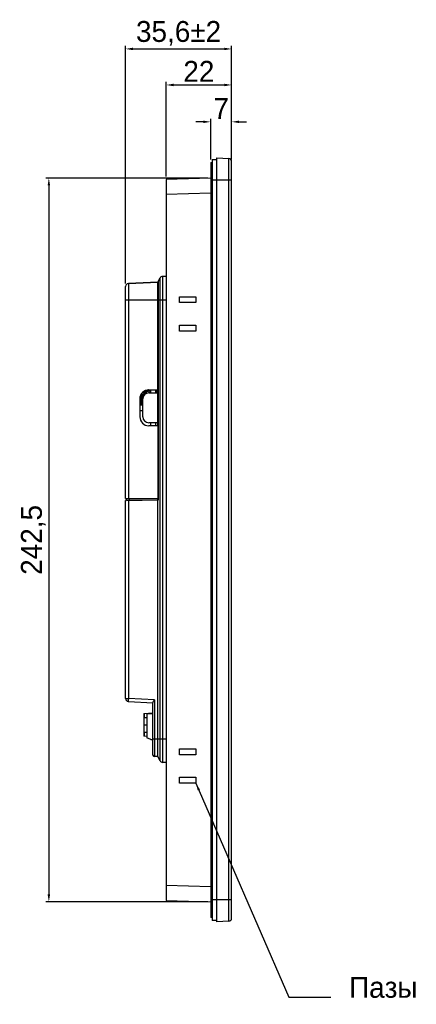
# Model space of a CAD drawing. Extents: x -23 to 1166, y 63 to 904.
# Tile 2 of 8: x 563 to 696, y 366 to 696. Entities that reach past the tile are written whole.
import ezdxf

# ---------------------------------------------------------------- set-up
doc = ezdxf.new("R2010")
doc.units = 0
doc.header["$LTSCALE"] = 65.395
doc.header["$PDMODE"] = 3
doc.header["$PDSIZE"] = 8
doc.layers.get('0').update_dxf_attribs({"linetype": 'CONTINUOUS'})
doc.layers.get('DEFPOINTS').update_dxf_attribs({"linetype": 'CONTINUOUS'})
for name, color, linetype in [('BC-PL-A_DXF_CONTINUOUS_LIN', 7, 'CONTINUOUS'), ('BC-PL-B_DXF_CONTINUOUS_LIN', 7, 'CONTINUOUS'), ('BREP_3_2_DXF_CONTINUOUS_LI', 7, 'CONTINUOUS'), ('DB-9-MALE_DXF_CONTINUOUS_L', 7, 'CONTINUOUS'), ('FE6156-SC_DXF_CONTINUOUS_L', 7, 'CONTINUOUS'), ('LUOSI_DXF_CONTINUOUS_LINE', 7, 'CONTINUOUS'), ('TC_DXF_CONTINUOUS_LINE', 7, 'CONTINUOUS')]:
    doc.layers.add(name, color=color, linetype=linetype)
doc.dimstyles.get("Standard").update_dxf_attribs({"dimtxt": 7, "dimasz": 2.5, "dimexe": 1, "dimexo": 1, "dimgap": 1, "dimtad": 1, "dimdec": 1, "dimtxsty": 'STANDARD', "dimcen": 0, "dimazin": 3, "dimtp": 0.1, "dimtm": 0.1, "dimtfac": 1, "dimtdec": 1, "dimtofl": 0, "dimtmove": 0, "dimatfit": 3, "dimtolj": 1})

# ---------------------------------------------------------------- blocks, each defined once
blk = doc.blocks.new('*D5')
at = {"color": 0}
for p, q in [((624.23, 662.15), (621.73, 662.15)), ((626.73, 649.55), (626.73, 663.15)), ((633.73, 649.55), (633.73, 663.15)), ((636.23, 662.15), (638.73, 662.15))]:
    blk.add_line(p, q, dxfattribs=at)
for points in [[(624.23, 662.56), (624.23, 661.73), (626.73, 662.15)], [(636.23, 662.56), (636.23, 661.73), (633.73, 662.15)]]:
    blk.add_solid(points, dxfattribs=at)
at = {"layer": 'DEFPOINTS', "color": 0}
for p in [(633.73, 662.15), (626.73, 648.55), (633.73, 648.55)]:
    blk.add_point(p, dxfattribs=at)
at = {"color": 0, "insert": (630.23, 666.65), "char_height": 7, "attachment_point": 5}
blk.add_mtext('\\A1;7', dxfattribs=at)
blk = doc.blocks.new('*D6')
at = {"color": 0}
for p, q in [((611.73, 643.85), (611.73, 675.5)), ((614.23, 674.5), (631.23, 674.5)), ((633.73, 649.55), (633.73, 675.5))]:
    blk.add_line(p, q, dxfattribs=at)
for points in [[(614.23, 674.92), (614.23, 674.08), (611.73, 674.5)], [(631.23, 674.92), (631.23, 674.08), (633.73, 674.5)]]:
    blk.add_solid(points, dxfattribs=at)
at = {"layer": 'DEFPOINTS', "color": 0}
for p in [(633.73, 674.5), (633.73, 648.55), (611.73, 642.85)]:
    blk.add_point(p, dxfattribs=at)
at = {"color": 0, "insert": (622.73, 679.06), "char_height": 7, "attachment_point": 5}
blk.add_mtext('\\A1;22', dxfattribs=at)
blk = doc.blocks.new('*D7')
at = {"color": 0}
for p, q in [((598.13, 607.99), (598.13, 687.58)), ((600.63, 686.58), (631.23, 686.58)), ((633.73, 649.55), (633.73, 687.58))]:
    blk.add_line(p, q, dxfattribs=at)
for points in [[(600.63, 687), (600.63, 686.16), (598.13, 686.58)], [(631.23, 687), (631.23, 686.16), (633.73, 686.58)]]:
    blk.add_solid(points, dxfattribs=at)
at = {"layer": 'DEFPOINTS', "color": 0}
for p in [(633.73, 686.58), (633.73, 648.55), (598.13, 606.99)]:
    blk.add_point(p, dxfattribs=at)
at = {"color": 0, "insert": (615.93, 691.78), "char_height": 7, "attachment_point": 5}
blk.add_mtext('\\A1;35,6±2', dxfattribs=at)
blk = doc.blocks.new('*D8')
at = {"color": 0}
for p, q in [((625.7, 643.32), (571.41, 643.32)), ((572.41, 640.82), (572.41, 403.28)), ((625.7, 400.78), (571.41, 400.78))]:
    blk.add_line(p, q, dxfattribs=at)
for points in [[(572, 640.82), (572.83, 640.82), (572.41, 643.32)], [(572, 403.28), (572.83, 403.28), (572.41, 400.78)]]:
    blk.add_solid(points, dxfattribs=at)
at = {"layer": 'DEFPOINTS', "color": 0}
for p in [(626.7, 643.32), (572.41, 400.78), (626.7, 400.78)]:
    blk.add_point(p, dxfattribs=at)
at = {"color": 0, "insert": (567.21, 522.05), "char_height": 7, "attachment_point": 5, "rotation": 90}
blk.add_mtext('\\A1;242,5', dxfattribs=at)

msp = doc.modelspace()

# ---------------------------------------------------------------- linework, layer by layer
at = {"layer": 'BC-PL-A_DXF_CONTINUOUS_LIN', "color": 7, "linetype": 'CONTINUOUS'}
for p, q in [((610.58, 610.35), (611.73, 610.41)), ((611.73, 610.41), (610.58, 610.35)), ((609.77, 609.86), (609.07, 608.66)), ((609.07, 608.65), (609.77, 609.86)), ((609.07, 608.65), (609.07, 535.42)), ((609.77, 447.98), (609.77, 609.86)), ((610.58, 610.35), (610.58, 447.49)), ((611.73, 602.42), (608.93, 602.42)), ((608.93, 560.32), (608.93, 572.32)), ((608.93, 535.42), (598.13, 535.23)), ((598.13, 468.87), (598.13, 535.23)), ((599.08, 535.24), (599.08, 468.87)), ((600.13, 535.31), (600.13, 535.26)), ((600.43, 535.27), (600.43, 535.32)), ((600.92, 535.33), (600.92, 535.28)), ((608.93, 449.42), (608.93, 535.92)), ((609.07, 535.42), (608.93, 535.42)), ((598.13, 468.87), (599.08, 468.87)), ((607.81, 468.41), (599.08, 468.87)), ((599.08, 467.87), (607.32, 467.44)), ((607.33, 449.97), (607.33, 467.58)), ((607.81, 468.41), (607.81, 449.47)), ((607.33, 455.42), (611.73, 455.42)), ((608.93, 449.42), (607.81, 449.47)), ((609.77, 447.98), (608.93, 449.42)), ((611.73, 447.43), (610.58, 447.49))]:
    msp.add_line(p, q, dxfattribs=at)
for centre, radius, start, end in [((609.93, 608.15), 1, 149.5658, 180), ((610.63, 609.35), 1, 93, 149.5658), ((610.63, 609.35), 1, 93, 149.5658), ((599.13, 468.87), 1, 180, 267), ((607.83, 449.97), 0.5, 180, 267.5), ((610.63, 448.49), 1, 210.4342, 267)]:
    msp.add_arc(centre, radius, start, end, dxfattribs=at)
for points, knots in [([(599.08, 468.87), (599.08, 468.74), (599.07, 468.56), (599.06, 468.32), (599.06, 468.17), (599.06, 468.05), (599.06, 467.95), (599.07, 467.91), (599.07, 467.87), (599.08, 467.87)], [0, 0, 0, 0, 0.381735, 0.554223, 0.705301, 0.829335, 0.921803, 0.979026, 1, 1, 1, 1]), ([(607.81, 468.41), (607.7, 468.26), (607.54, 468.05), (607.38, 467.78), (607.33, 467.64), (607.33, 467.58)], [0, 0, 0, 0, 0.567855, 0.812933, 1, 1, 1, 1])]:
    msp.add_open_spline(points, degree=3, knots=knots, dxfattribs=at)
at = {"layer": 'BC-PL-B_DXF_CONTINUOUS_LIN', "color": 7, "linetype": 'CONTINUOUS'}
for p, q in [((599.08, 607.99), (608.93, 608.42)), ((608.93, 608.42), (599.08, 607.99)), ((599.08, 607.99), (599.08, 535.92)), ((608.93, 572.32), (608.93, 608.42)), ((598.13, 535.92), (598.13, 606.99)), ((599.08, 602.42), (598.13, 602.42)), ((608.93, 602.42), (599.08, 602.42)), ((605.93, 572.32), (608.93, 572.32)), ((605.93, 571.32), (608.93, 571.32)), ((606.53, 572.32), (606.53, 571.32)), ((608.33, 571.32), (608.33, 572.32)), ((602.93, 569.32), (602.93, 563.32)), ((603.93, 563.32), (603.93, 569.32)), ((603.93, 567.22), (602.93, 567.22)), ((602.93, 565.42), (603.93, 565.42)), ((608.93, 561.32), (605.93, 561.32)), ((606.53, 561.32), (606.53, 560.32)), ((608.33, 560.32), (608.33, 561.32)), ((608.93, 560.32), (605.93, 560.32)), ((608.93, 560.32), (608.93, 535.47)), ((598.13, 535.92), (608.93, 535.92)), ((598.43, 535.28), (598.43, 535.92)), ((598.43, 535.28), (608.93, 535.47)), ((599.38, 535.92), (599.38, 535.3))]:
    msp.add_line(p, q, dxfattribs=at)
for centre, radius, start, end in [((599.13, 606.99), 1, 92.5, 180), ((599.13, 606.99), 1, 92.5, 180), ((605.93, 569.32), 3, 90, 180.0001), ((605.93, 569.32), 2, 90, 180), ((605.93, 563.32), 3, 180.0001, 270), ((605.93, 563.32), 2, 180, 270)]:
    msp.add_arc(centre, radius, start, end, dxfattribs=at)
at = {"layer": 'BREP_3_2_DXF_CONTINUOUS_LI', "color": 7, "linetype": 'CONTINUOUS'}
for p, q in [((607.33, 463.8), (605.23, 463.8)), ((605.23, 463.8), (605.23, 455.7)), ((606.6, 455.2), (605.23, 455.7)), ((606.6, 455.2), (607.33, 455.2))]:
    msp.add_line(p, q, dxfattribs=at)
at = {"layer": 'DB-9-MALE_DXF_CONTINUOUS_L', "color": 7, "linetype": 'CONTINUOUS'}
for p, q in [((604.23, 462.57), (605.23, 462.57)), ((604.23, 462.57), (604.23, 457.57)), ((604.32, 463.76), (604.32, 462.57)), ((604.41, 463.86), (607.33, 464.12)), ((604.41, 463.86), (604.41, 462.57)), ((604.23, 460.07), (605.23, 460.07)), ((604.23, 457.57), (605.23, 457.57)), ((604.32, 457.57), (604.32, 456.38)), ((604.41, 457.57), (604.41, 456.28)), ((605.23, 456.21), (604.41, 456.28))]:
    msp.add_line(p, q, dxfattribs=at)
for centre, start, end in [((604.42, 463.76), 95, 180), ((604.42, 456.38), 180, 265)]:
    msp.add_arc(centre, 0.1, start, end, dxfattribs=at)
at = {"layer": 'FE6156-SC_DXF_CONTINUOUS_L', "color": 7, "linetype": 'CONTINUOUS'}
for p, q in [((626.73, 648.55), (626.73, 395.55)), ((626.73, 648.55), (627.23, 648.55)), ((627.23, 649.55), (627.23, 394.55)), ((627.23, 649.55), (628.73, 649.55)), ((628.73, 642.55), (626.73, 642.55)), ((626.73, 401.55), (628.73, 401.55)), ((627.23, 395.55), (626.73, 395.55)), ((628.73, 394.55), (627.23, 394.55))]:
    msp.add_line(p, q, dxfattribs=at)
at = {"layer": 'LUOSI_DXF_CONTINUOUS_LINE', "color": 7, "linetype": 'CONTINUOUS'}
for p, q in [((603.36, 570.86), (603.36, 567.71)), ((603.56, 571.13), (603.56, 567.71)), ((603.84, 571.47), (605.11, 572.2)), ((608.34, 572.32), (608.93, 571.98)), ((608.93, 572.21), (608.74, 572.32)), ((608.79, 571.78), (608.78, 571.78)), ((608.8, 571.79), (608.79, 571.79)), ((603.36, 567.71), (603.56, 567.71)), ((603.8, 568.9), (603.8, 568.89)), ((603.8, 568.9), (603.8, 568.89)), ((603.93, 568.85), (603.81, 568.82)), ((603.71, 567.45), (603.61, 567.28)), ((603.61, 567.28), (603.72, 567.22)), ((603.93, 567.33), (603.71, 567.45))]:
    msp.add_line(p, q, dxfattribs=at)
for centre, radius, start, end in [((606.83, 569.42), 2.8, 96.1701, 163.5831), ((606.83, 569.42), 2.7, 96.4161, 154.2425), ((606.83, 569.42), 2.25, 97.7073, 115.5703), ((606.83, 569.43), 3.07, 58.103, 60.7257), ((606.83, 569.42), 2.8, 42.7879, 57.4988), ((606.83, 569.42), 2.7, 44.8217, 56.1118), ((606.85, 569.45), 3.05, 55.6116, 58.1028), ((606.85, 569.45), 3.05, 52.7771, 55.6073), ((606.83, 569.43), 3.07, 50.341, 52.7777), ((606.82, 569.41), 3.09, 47.6481, 50.1812), ((606.81, 569.41), 3.1, 46.8198, 47.6489), ((603.86, 567.71), 0.5, 180, 240), ((603.86, 567.71), 0.3, 180, 240), ((606.83, 569.42), 3.08, 180.7173, 182.2855), ((606.85, 569.42), 3.1, 182.2885, 188.4338), ((606.84, 569.42), 3.09, 188.4345, 189.8222), ((606.83, 569.42), 3.08, 189.884, 191.1997), ((606.81, 569.48), 3.07, 192.3159, 194.4384), ((606.85, 569.43), 3.1, 193.3623, 198.9544), ((606.83, 569.48), 3.09, 194.4407, 199.6823)]:
    msp.add_arc(centre, radius, start, end, dxfattribs=at)
msp.add_open_spline([(605.75, 572.31), (605.46, 572.2), (604.9, 571.88), (604.25, 571.19), (603.84, 570.33), (603.75, 569.7), (603.75, 569.39)], degree=3, knots=[0, 0, 0, 0, 0.250008, 0.500019, 0.75001, 1, 1, 1, 1], dxfattribs=at)
at = {"layer": 'TC_DXF_CONTINUOUS_LINE', "color": 7, "linetype": 'CONTINUOUS'}
for p, q in [((628.73, 394.05), (628.73, 650.05)), ((628.73, 650.05), (632.78, 649.84)), ((632.78, 394.27), (632.78, 649.84)), ((633.73, 395.26), (633.73, 648.84)), ((626.7, 643.32), (611.73, 642.85)), ((611.73, 642.85), (611.73, 401.25)), ((633.73, 642.55), (628.73, 642.55)), ((611.73, 637.86), (626.73, 638.33)), ((616.23, 601.55), (616.23, 603.55)), ((616.23, 603.55), (621.73, 603.55)), ((621.73, 601.55), (616.23, 601.55)), ((621.73, 603.55), (621.73, 601.55)), ((616.23, 592.05), (616.23, 594.05)), ((616.23, 594.05), (621.73, 594.05)), ((621.73, 594.05), (621.73, 592.05)), ((621.73, 592.05), (616.23, 592.05)), ((616.23, 452.05), (621.73, 452.05)), ((616.23, 450.05), (616.23, 452.05)), ((621.73, 452.05), (621.73, 450.05)), ((621.73, 450.05), (616.23, 450.05)), ((616.23, 442.55), (621.73, 442.55)), ((616.23, 440.55), (616.23, 442.55)), ((621.73, 442.55), (621.73, 440.55)), ((621.73, 440.55), (616.23, 440.55)), ((626.73, 405.78), (611.73, 406.25)), ((611.73, 401.25), (626.7, 400.78)), ((628.73, 401.55), (633.73, 401.55)), ((632.78, 394.27), (628.73, 394.05))]:
    msp.add_line(p, q, dxfattribs=at)
for centre, start, end in [((632.73, 648.84), 0, 87), ((632.73, 395.26), 273, 360)]:
    msp.add_arc(centre, 1, start, end, dxfattribs=at)

# ---------------------------------------------------------------- texts
msp.add_text('Пазы для элементов крепления (8 мест)', height=7).set_placement((673.13, 368.62))

# ---------------------------------------------------------------- dimensions: what is measured, and where the dimension line sits
dim = msp.add_linear_dim(base=(633.73, 686.58), p1=(598.13, 606.99), p2=(633.73, 648.55), dimstyle='STANDARD', override={"dimtol": 1, "dimtp": 2, "dimtm": 2})
dim.commit()
dim.dimension.update_dxf_attribs({"geometry": '*D7', "text_midpoint": (615.93, 691.78)})
for base, p1, picture, middle in [((633.73, 674.5), (611.73, 642.85), '*D6', (622.73, 679.06)), ((633.73, 662.15), (626.73, 648.55), '*D5', (630.23, 666.65))]:
    dim = msp.add_linear_dim(base=base, p1=p1, p2=(633.73, 648.55), dimstyle='STANDARD')
    dim.commit()
    dim.dimension.update_dxf_attribs({"geometry": picture, "text_midpoint": middle})
dim = msp.add_linear_dim(base=(572.41, 400.78), p1=(626.7, 643.32), p2=(626.7, 400.78), angle=90, dimstyle='STANDARD')
dim.commit()
dim.dimension.update_dxf_attribs({"geometry": '*D8', "text_midpoint": (567.21, 522.05)})

# ---------------------------------------------------------------- leaders
msp.add_leader([(621.73, 440.55), (652.93, 368.8), (666.96, 368.82)], dimstyle='STANDARD', override={"dimgap": 1, "dimtad": 0})

doc.saveas('drawing.dxf')
